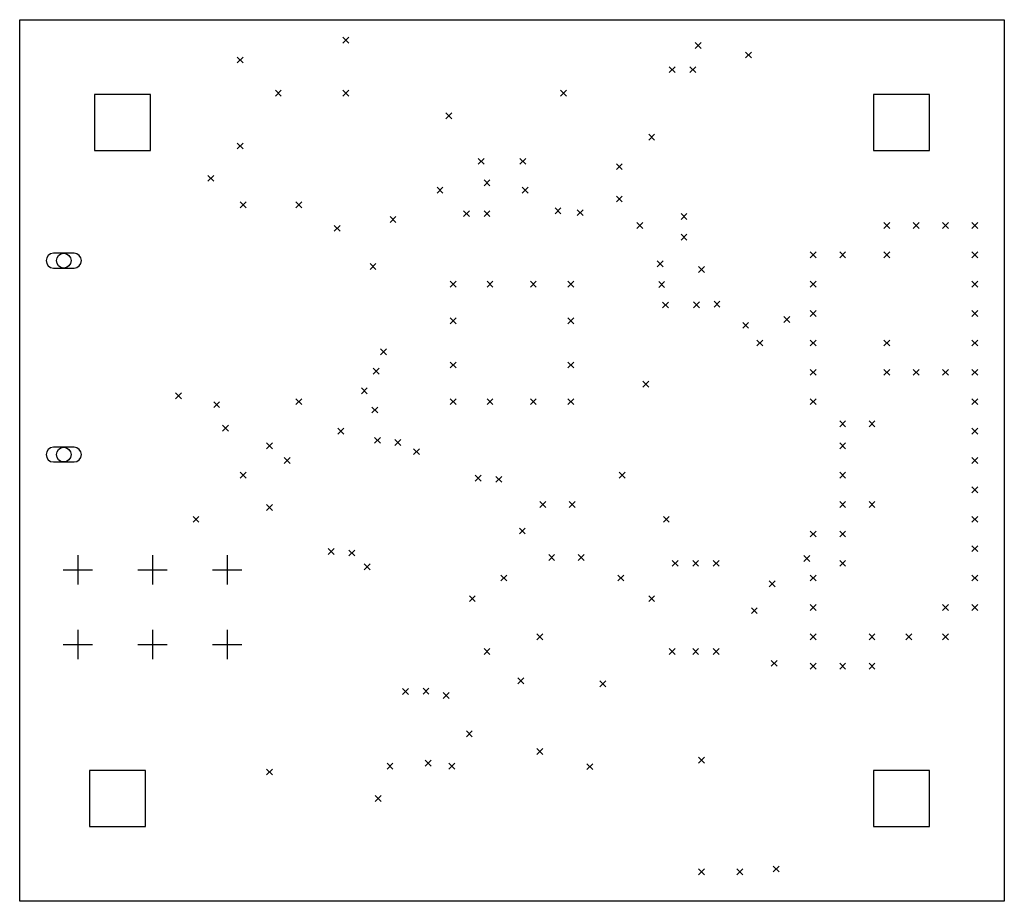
# Model space of a CAD drawing. Extents: x 33.2 to 103.1, y -81.5 to -35.5.
# Tile 2 of 3: x 35 to 68.5, y -65.5 to -35.5. Entities that reach past the tile are written whole.
import ezdxf

# ---------------------------------------------------------------- set-up
doc = ezdxf.new("R2010")
doc.units = 0
doc.layers.add('BLACK', color=7, linetype='CONTINUOUS')

msp = doc.modelspace()

# ---------------------------------------------------------------- linework, layer by layer
at = {"layer": 'BLACK', "linetype": 'CONTINUOUS'}
for p, q in [((35, -35.5), (68.5, -35.5)), ((35, -65.5), (35, -35.5)), ((68.5, -35.5), (68.5, -65.5)), ((46, -36.1), (46.2, -36.3)), ((46.2, -36.1), (46, -36.3)), ((57.9852, -36.2802), (58.1852, -36.4802)), ((58.1852, -36.2802), (57.9852, -36.4802)), ((42.4, -36.7705), (42.6, -36.9705)), ((42.6, -36.7705), (42.4, -36.9705)), ((59.7, -36.6), (59.9, -36.8)), ((59.9, -36.6), (59.7, -36.8)), ((57.1, -37.1), (57.3, -37.3)), ((57.3, -37.1), (57.1, -37.3)), ((57.8, -37.1), (58, -37.3)), ((58, -37.1), (57.8, -37.3)), ((39.4546, -38.0454), (37.5454, -38.0454)), ((37.5454, -38.0454), (37.5454, -39.9546)), ((39.4546, -39.9546), (39.4546, -38.0454)), ((43.7, -37.9), (43.9, -38.1)), ((43.9, -37.9), (43.7, -38.1)), ((46, -37.9), (46.2, -38.1)), ((46.2, -37.9), (46, -38.1)), ((53.4, -37.9), (53.6, -38.1)), ((53.6, -37.9), (53.4, -38.1)), ((65.9546, -38.0454), (64.0454, -38.0454)), ((64.0454, -38.0454), (64.0454, -39.9546)), ((65.9546, -39.9546), (65.9546, -38.0454)), ((49.5, -38.675), (49.7, -38.875)), ((49.7, -38.675), (49.5, -38.875)), ((56.4, -39.4), (56.6, -39.6)), ((56.6, -39.4), (56.4, -39.6)), ((42.4, -39.7), (42.6, -39.9)), ((42.6, -39.7), (42.4, -39.9)), ((37.5454, -39.9546), (39.4546, -39.9546)), ((64.0454, -39.9546), (65.9546, -39.9546)), ((50.6, -40.22), (50.8, -40.42)), ((50.8, -40.22), (50.6, -40.42)), ((52.02, -40.22), (52.22, -40.42)), ((52.22, -40.22), (52.02, -40.42)), ((55.3, -40.4), (55.5, -40.6)), ((55.5, -40.4), (55.3, -40.6)), ((41.4, -40.8), (41.6, -41)), ((41.6, -40.8), (41.4, -41)), ((49.2, -41.2), (49.4, -41.4)), ((49.4, -41.2), (49.2, -41.4)), ((50.8, -40.9505), (51, -41.1505)), ((51, -40.9505), (50.8, -41.1505)), ((52.1, -41.2), (52.3, -41.4)), ((52.3, -41.2), (52.1, -41.4)), ((55.3, -41.5), (55.5, -41.7)), ((55.5, -41.5), (55.3, -41.7)), ((42.5, -41.7), (42.7, -41.9)), ((42.7, -41.7), (42.5, -41.9)), ((44.4, -41.7), (44.6, -41.9)), ((44.6, -41.7), (44.4, -41.9)), ((47.6, -42.2), (47.8, -42.4)), ((47.8, -42.2), (47.6, -42.4)), ((50.1, -42), (50.3, -42.2)), ((50.3, -42), (50.1, -42.2)), ((50.7995, -42), (50.9995, -42.2)), ((50.9995, -42), (50.7995, -42.2)), ((53.2141, -41.9011), (53.4141, -42.1011)), ((53.4141, -41.9011), (53.2141, -42.1011)), ((53.9703, -41.9648), (54.1703, -42.1648)), ((54.1703, -41.9648), (53.9703, -42.1648)), ((57.5, -42.1), (57.7, -42.3)), ((57.7, -42.1), (57.5, -42.3)), ((45.7, -42.5), (45.9, -42.7)), ((45.9, -42.5), (45.7, -42.7)), ((56, -42.4), (56.2, -42.6)), ((56.2, -42.4), (56, -42.6)), ((64.4, -42.4), (64.6, -42.6)), ((64.6, -42.4), (64.4, -42.6)), ((65.4, -42.4), (65.6, -42.6)), ((65.6, -42.4), (65.4, -42.6)), ((66.4, -42.4), (66.6, -42.6)), ((66.6, -42.4), (66.4, -42.6)), ((67.4, -42.4), (67.6, -42.6)), ((67.6, -42.4), (67.4, -42.6)), ((57.5, -42.8), (57.7, -43)), ((57.7, -42.8), (57.5, -43)), ((36.85, -43.45), (36.15, -43.45)), ((61.9, -43.4), (62.1, -43.6)), ((62.1, -43.4), (61.9, -43.6)), ((62.9, -43.4), (63.1, -43.6)), ((63.1, -43.4), (62.9, -43.6)), ((64.4, -43.4), (64.6, -43.6)), ((64.6, -43.4), (64.4, -43.6)), ((67.4, -43.4), (67.6, -43.6)), ((67.6, -43.4), (67.4, -43.6)), ((46.92, -43.8), (47.12, -44)), ((47.12, -43.8), (46.92, -44)), ((56.6941, -43.7107), (56.8941, -43.9107)), ((56.8941, -43.7107), (56.6941, -43.9107)), ((36.15, -43.95), (36.85, -43.95)), ((58.1, -43.9), (58.3, -44.1)), ((58.3, -43.9), (58.1, -44.1)), ((49.65, -44.4), (49.85, -44.6)), ((49.85, -44.4), (49.65, -44.6)), ((50.9, -44.4), (51.1, -44.6)), ((51.1, -44.4), (50.9, -44.6)), ((52.3755, -44.4), (52.5755, -44.6)), ((52.5755, -44.4), (52.3755, -44.6)), ((53.65, -44.4), (53.85, -44.6)), ((53.85, -44.4), (53.65, -44.6)), ((56.7405, -44.4086), (56.9405, -44.6086)), ((56.9405, -44.4086), (56.7405, -44.6086)), ((61.9, -44.4), (62.1, -44.6)), ((62.1, -44.4), (61.9, -44.6)), ((67.4, -44.4), (67.6, -44.6)), ((67.6, -44.4), (67.4, -44.6)), ((56.8755, -45.1073), (57.0755, -45.3073)), ((57.0755, -45.1073), (56.8755, -45.3073)), ((57.9245, -45.1), (58.1245, -45.3)), ((58.1245, -45.1), (57.9245, -45.3)), ((58.6238, -45.0819), (58.8238, -45.2819)), ((58.8238, -45.0819), (58.6238, -45.2819)), ((61.9, -45.4), (62.1, -45.6)), ((62.1, -45.4), (61.9, -45.6)), ((67.4, -45.4), (67.6, -45.6)), ((67.6, -45.4), (67.4, -45.6)), ((49.65, -45.65), (49.85, -45.85)), ((49.85, -45.65), (49.65, -45.85)), ((53.65, -45.65), (53.85, -45.85)), ((53.85, -45.65), (53.65, -45.85)), ((59.6, -45.8), (59.8, -46)), ((59.8, -45.8), (59.6, -46)), ((61, -45.6), (61.2, -45.8)), ((61.2, -45.6), (61, -45.8)), ((60.08, -46.4), (60.28, -46.6)), ((60.28, -46.4), (60.08, -46.6)), ((61.9, -46.4), (62.1, -46.6)), ((62.1, -46.4), (61.9, -46.6)), ((64.4, -46.4), (64.6, -46.6)), ((64.6, -46.4), (64.4, -46.6)), ((67.4, -46.4), (67.6, -46.6)), ((67.6, -46.4), (67.4, -46.6)), ((47.2795, -46.7045), (47.4795, -46.9045)), ((47.4795, -46.7045), (47.2795, -46.9045)), ((49.65, -47.15), (49.85, -47.35)), ((49.85, -47.15), (49.65, -47.35)), ((53.65, -47.15), (53.85, -47.35)), ((53.85, -47.15), (53.65, -47.35)), ((47.0266, -47.3567), (47.2266, -47.5567)), ((47.2266, -47.3567), (47.0266, -47.5567)), ((61.9, -47.4), (62.1, -47.6)), ((62.1, -47.4), (61.9, -47.6)), ((64.4, -47.4), (64.6, -47.6)), ((64.6, -47.4), (64.4, -47.6)), ((65.4, -47.4), (65.6, -47.6)), ((65.6, -47.4), (65.4, -47.6)), ((66.4, -47.4), (66.6, -47.6)), ((66.6, -47.4), (66.4, -47.6)), ((67.4, -47.4), (67.6, -47.6)), ((67.6, -47.4), (67.4, -47.6)), ((56.2, -47.8), (56.4, -48)), ((56.4, -47.8), (56.2, -48)), ((40.3, -48.2), (40.5, -48.4)), ((40.5, -48.2), (40.3, -48.4)), ((46.6258, -48.0258), (46.8258, -48.2258)), ((46.8258, -48.0258), (46.6258, -48.2258)), ((41.6, -48.5), (41.8, -48.7)), ((41.8, -48.5), (41.6, -48.7)), ((44.4, -48.4), (44.6, -48.6)), ((44.6, -48.4), (44.4, -48.6)), ((49.65, -48.4), (49.85, -48.6)), ((49.85, -48.4), (49.65, -48.6)), ((50.9, -48.4), (51.1, -48.6)), ((51.1, -48.4), (50.9, -48.6)), ((52.3755, -48.4), (52.5755, -48.6)), ((52.5755, -48.4), (52.3755, -48.6)), ((53.65, -48.4), (53.85, -48.6)), ((53.85, -48.4), (53.65, -48.6)), ((61.9, -48.4), (62.1, -48.6)), ((62.1, -48.4), (61.9, -48.6)), ((67.4, -48.4), (67.6, -48.6)), ((67.6, -48.4), (67.4, -48.6)), ((46.9822, -48.6822), (47.1822, -48.8822)), ((47.1822, -48.6822), (46.9822, -48.8822)), ((62.9, -49.15), (63.1, -49.35)), ((63.1, -49.15), (62.9, -49.35)), ((63.9, -49.15), (64.1, -49.35)), ((64.1, -49.15), (63.9, -49.35)), ((41.9, -49.3), (42.1, -49.5)), ((42.1, -49.3), (41.9, -49.5)), ((45.8255, -49.4), (46.0255, -49.6)), ((46.0255, -49.4), (45.8255, -49.6)), ((67.4, -49.4), (67.6, -49.6)), ((67.6, -49.4), (67.4, -49.6)), ((43.4, -49.9), (43.6, -50.1)), ((43.6, -49.9), (43.4, -50.1)), ((47.0756, -49.7122), (47.2756, -49.9122)), ((47.2756, -49.7122), (47.0756, -49.9122)), ((47.764, -49.7862), (47.964, -49.9862)), ((47.964, -49.7862), (47.764, -49.9862)), ((62.9, -49.9), (63.1, -50.1)), ((63.1, -49.9), (62.9, -50.1)), ((36.85, -50.05), (36.15, -50.05)), ((48.4, -50.1), (48.6, -50.3)), ((48.6, -50.1), (48.4, -50.3)), ((36.15, -50.55), (36.85, -50.55)), ((44, -50.4), (44.2, -50.6)), ((44.2, -50.4), (44, -50.6)), ((67.4, -50.4), (67.6, -50.6)), ((67.6, -50.4), (67.4, -50.6)), ((42.5, -50.9), (42.7, -51.1)), ((42.7, -50.9), (42.5, -51.1)), ((55.4, -50.9), (55.6, -51.1)), ((55.6, -50.9), (55.4, -51.1)), ((62.9, -50.9), (63.1, -51.1)), ((63.1, -50.9), (62.9, -51.1)), ((50.5, -51), (50.7, -51.2)), ((50.7, -51), (50.5, -51.2)), ((51.2015, -51.0402), (51.4015, -51.2402)), ((51.4015, -51.0402), (51.2015, -51.2402)), ((67.4, -51.4), (67.6, -51.6)), ((67.6, -51.4), (67.4, -51.6)), ((52.7, -51.9), (52.9, -52.1)), ((52.9, -51.9), (52.7, -52.1)), ((53.7, -51.9), (53.9, -52.1)), ((53.9, -51.9), (53.7, -52.1)), ((62.9, -51.9), (63.1, -52.1)), ((63.1, -51.9), (62.9, -52.1)), ((63.9, -51.9), (64.1, -52.1)), ((64.1, -51.9), (63.9, -52.1)), ((43.4, -52), (43.6, -52.2)), ((43.6, -52), (43.4, -52.2)), ((40.9, -52.4), (41.1, -52.6)), ((41.1, -52.4), (40.9, -52.6)), ((56.9, -52.4), (57.1, -52.6)), ((57.1, -52.4), (56.9, -52.6)), ((67.4, -52.4), (67.6, -52.6)), ((67.6, -52.4), (67.4, -52.6)), ((52, -52.8), (52.2, -53)), ((52.2, -52.8), (52, -53)), ((61.9, -52.9), (62.1, -53.1)), ((62.1, -52.9), (61.9, -53.1)), ((62.9, -52.9), (63.1, -53.1)), ((63.1, -52.9), (62.9, -53.1)), ((45.5, -53.5), (45.7, -53.7)), ((45.7, -53.5), (45.5, -53.7)), ((46.1995, -53.5495), (46.3995, -53.7495)), ((46.3995, -53.5495), (46.1995, -53.7495)), ((67.4, -53.4), (67.6, -53.6)), ((67.6, -53.4), (67.4, -53.6)), ((36.975, -53.725), (36.975, -54.725)), ((39.515, -53.725), (39.515, -54.725)), ((42.055, -53.725), (42.055, -54.725)), ((53, -53.7), (53.2, -53.9)), ((53.2, -53.7), (53, -53.9)), ((54, -53.7), (54.2, -53.9)), ((54.2, -53.7), (54, -53.9)), ((57.2, -53.9), (57.4, -54.1)), ((57.4, -53.9), (57.2, -54.1)), ((57.9, -53.9), (58.1, -54.1)), ((58.1, -53.9), (57.9, -54.1)), ((58.6, -53.9), (58.8, -54.1)), ((58.8, -53.9), (58.6, -54.1)), ((61.6788, -53.7364), (61.8788, -53.9364)), ((61.8788, -53.7364), (61.6788, -53.9364)), ((62.9, -53.9), (63.1, -54.1)), ((63.1, -53.9), (62.9, -54.1)), ((36.475, -54.225), (37.475, -54.225)), ((39.015, -54.225), (40.015, -54.225)), ((41.555, -54.225), (42.555, -54.225)), ((46.7194, -54.0175), (46.9194, -54.2175)), ((46.9194, -54.0175), (46.7194, -54.2175)), ((51.3745, -54.4), (51.5745, -54.6)), ((51.5745, -54.4), (51.3745, -54.6)), ((55.3505, -54.4), (55.5505, -54.6)), ((55.5505, -54.4), (55.3505, -54.6)), ((60.5, -54.6), (60.7, -54.8)), ((60.7, -54.6), (60.5, -54.8)), ((61.9, -54.4), (62.1, -54.6)), ((62.1, -54.4), (61.9, -54.6)), ((67.4, -54.4), (67.6, -54.6)), ((67.6, -54.4), (67.4, -54.6)), ((50.3, -55.1), (50.5, -55.3)), ((50.5, -55.1), (50.3, -55.3)), ((56.4, -55.1), (56.6, -55.3)), ((56.6, -55.1), (56.4, -55.3)), ((59.8945, -55.5109), (60.0945, -55.7109)), ((60.0945, -55.5109), (59.8945, -55.7109)), ((61.9, -55.4), (62.1, -55.6)), ((62.1, -55.4), (61.9, -55.6)), ((66.4, -55.4), (66.6, -55.6)), ((66.6, -55.4), (66.4, -55.6)), ((67.4, -55.4), (67.6, -55.6)), ((67.6, -55.4), (67.4, -55.6)), ((36.975, -56.265), (36.975, -57.265)), ((39.515, -56.265), (39.515, -57.265)), ((42.055, -56.265), (42.055, -57.265)), ((52.6, -56.4), (52.8, -56.6)), ((52.8, -56.4), (52.6, -56.6)), ((61.9, -56.4), (62.1, -56.6)), ((62.1, -56.4), (61.9, -56.6)), ((63.9, -56.4), (64.1, -56.6)), ((64.1, -56.4), (63.9, -56.6)), ((65.15, -56.4), (65.35, -56.6)), ((65.35, -56.4), (65.15, -56.6)), ((66.4, -56.4), (66.6, -56.6)), ((66.6, -56.4), (66.4, -56.6)), ((36.475, -56.765), (37.475, -56.765)), ((39.015, -56.765), (40.015, -56.765)), ((41.555, -56.765), (42.555, -56.765)), ((50.8, -56.9), (51, -57.1)), ((51, -56.9), (50.8, -57.1)), ((57.1, -56.9), (57.3, -57.1)), ((57.3, -56.9), (57.1, -57.1)), ((57.9, -56.9), (58.1, -57.1)), ((58.1, -56.9), (57.9, -57.1)), ((58.6, -56.9), (58.8, -57.1)), ((58.8, -56.9), (58.6, -57.1)), ((60.5695, -57.3005), (60.7695, -57.5005)), ((60.7695, -57.3005), (60.5695, -57.5005)), ((61.9, -57.4), (62.1, -57.6)), ((62.1, -57.4), (61.9, -57.6)), ((62.9, -57.4), (63.1, -57.6)), ((63.1, -57.4), (62.9, -57.6)), ((63.9, -57.4), (64.1, -57.6)), ((64.1, -57.4), (63.9, -57.6)), ((51.95, -57.9), (52.15, -58.1)), ((52.15, -57.9), (51.95, -58.1)), ((48.0245, -58.2632), (48.2245, -58.4632)), ((48.2245, -58.2632), (48.0245, -58.4632)), ((48.7239, -58.2493), (48.9239, -58.4493)), ((48.9239, -58.2493), (48.7239, -58.4493)), ((54.7405, -58), (54.9405, -58.2)), ((54.9405, -58), (54.7405, -58.2)), ((49.4081, -58.3947), (49.6081, -58.5947)), ((49.6081, -58.3947), (49.4081, -58.5947)), ((50.2, -59.7), (50.4, -59.9)), ((50.4, -59.7), (50.2, -59.9)), ((52.6, -60.3), (52.8, -60.5)), ((52.8, -60.3), (52.6, -60.5)), ((58.1, -60.6), (58.3, -60.8)), ((58.3, -60.6), (58.1, -60.8)), ((47.5, -60.8), (47.7, -61)), ((47.7, -60.8), (47.5, -61)), ((48.8, -60.7), (49, -60.9)), ((49, -60.7), (48.8, -60.9)), ((49.6, -60.8), (49.8, -61)), ((49.8, -60.8), (49.6, -61)), ((54.3, -60.8195), (54.5, -61.0195)), ((54.5, -60.8195), (54.3, -61.0195)), ((39.2796, -61.0454), (37.3704, -61.0454)), ((37.3704, -61.0454), (37.3704, -62.9546)), ((39.2796, -62.9546), (39.2796, -61.0454)), ((43.4, -61), (43.6, -61.2)), ((43.6, -61), (43.4, -61.2)), ((65.9546, -61.0454), (64.0454, -61.0454)), ((64.0454, -61.0454), (64.0454, -62.9546)), ((65.9546, -62.9546), (65.9546, -61.0454)), ((47.1, -61.9), (47.3, -62.1)), ((47.3, -61.9), (47.1, -62.1)), ((37.3704, -62.9546), (39.2796, -62.9546)), ((64.0454, -62.9546), (65.9546, -62.9546)), ((60.64, -64.3), (60.84, -64.5)), ((60.84, -64.3), (60.64, -64.5)), ((58.1, -64.4), (58.3, -64.6)), ((58.3, -64.4), (58.1, -64.6)), ((59.4, -64.4), (59.6, -64.6)), ((59.6, -64.4), (59.4, -64.6)), ((68.5, -65.5), (35, -65.5))]:
    msp.add_line(p, q, dxfattribs=at)
at = {"layer": 'BLACK'}
for centre in [(36.5, -43.7), (36.5, -50.3)]:
    msp.add_circle(centre, 0.25, dxfattribs=at)
for centre, start, end in [((36.15, -43.7), 90, 270), ((36.85, -43.7), 270, 450), ((36.15, -50.3), 90, 270), ((36.85, -50.3), 270, 450)]:
    msp.add_arc(centre, 0.25, start, end, dxfattribs=at)

doc.saveas('drawing.dxf')
